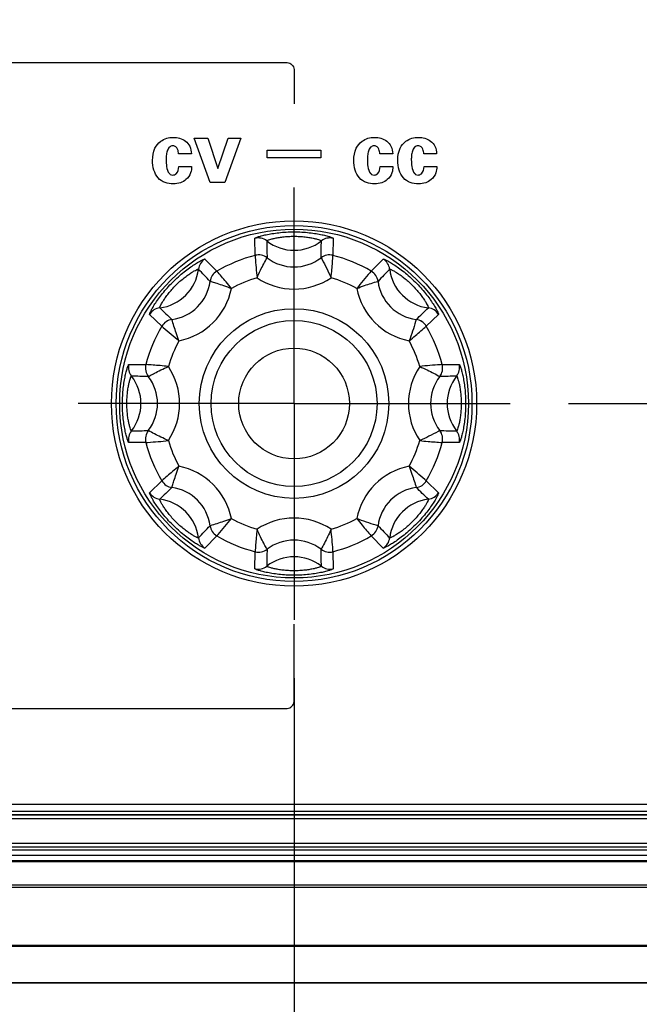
# Model space of a CAD drawing. Header units: inches. Extents: x 0 to 34, y 0 to 22.
# Tile 32 of 136: x 11.175 to 11.836, y 4.519 to 5.569. Entities that reach past the tile are written whole.
import ezdxf

# ---------------------------------------------------------------- set-up
doc = ezdxf.new("R2010")
doc.units = ezdxf.units.IN
doc.header["$LTSCALE"] = 1.87
doc.header["$MEASUREMENT"] = 0
doc.linetypes.add('CENTER', pattern=[0.6, 0.375, -0.075, 0.075, -0.075])
doc.layers.get('0').update_dxf_attribs({"linetype": 'CONTINUOUS'})
doc.layers.add('02___PRT_ALL_AXES', color=7, linetype='CONTINUOUS')
doc.layers.add('DIMENSIONS', color=7, linetype='CONTINUOUS')
doc.styles.get("Standard").update_dxf_attribs({"font": 'txt', "width": 0.8})
doc.dimstyles.new('DIMSTYLE_3', dxfattribs={"dimtxt": 0.125, "dimasz": 0.18, "dimexe": 0.125, "dimexo": 0.0625, "dimgap": 0.03125, "dimtad": 0, "dimtih": 1, "dimtoh": 1, "dimdec": 3, "dimlfac": 1.333333, "dimzin": 4, "dimdsep": 46, "dimtxsty": 'STANDARD', "dimblk": '_FILLED', "dimblk1": '_FILLED', "dimblk2": '_FILLED', "dimcen": 0.09, "dimadec": 0, "dimazin": 0, "dimtp": 0.001, "dimtm": 0.001, "dimtfac": 1, "dimtdec": 3, "dimtofl": 0, "dimtmove": 0, "dimatfit": 3, "dimldrblk": '_FILLED', "dimfxl": 1, "dimtolj": 1, "dimtzin": 4, "dimarcsym": 0})

# ---------------------------------------------------------------- blocks, each defined once
blk = doc.blocks.new('*D12')
at = {"layer": 'DIMENSIONS', "color": 2, "linetype": 'CONTINUOUS'}
for p, q in [((11.5027, 6.0595), (15.1216, 6.0595)), ((15.1216, 6.0595), (15.1722, 5.9453)), ((15.1722, 5.9453), (15.4917, 5.9453))]:
    blk.add_line(p, q, dxfattribs=at)
at = {"layer": 'DIMENSIONS', "color": 2, "linetype": 'CONTINUOUS', "insert": (15.5542, 6.0078), "char_height": 0.125, "width": 1.325, "attachment_point": 1, "line_spacing_factor": 0.9}
blk.add_mtext('2.024{\\Ftxt.shx;\\W1.000000;\\H0.125000; }[51.42]', dxfattribs=at)
blk = doc.blocks.new('_FILLED')
at = {"color": 0, "linetype": 'BYBLOCK'}
blk.add_solid([(0, 0), (-1, 0.1736), (-1, -0.1736)], dxfattribs=at)
blk = doc.blocks.new('*D13')
at = {"layer": 'DIMENSIONS', "color": 2, "linetype": 'CONTINUOUS'}
for p, q in [((15.1216, 6.262), (15.1772, 6.4358)), ((15.1772, 6.4358), (15.4917, 6.4358)), ((11.5027, 6.262), (15.1216, 6.262))]:
    blk.add_line(p, q, dxfattribs=at)
at = {"layer": 'DIMENSIONS', "color": 2, "linetype": 'CONTINUOUS', "insert": (15.5542, 6.4983), "char_height": 0.125, "width": 1.325, "attachment_point": 1, "line_spacing_factor": 0.9}
blk.add_mtext('2.294{\\Ftxt.shx;\\W1.000000;\\H0.125000; }[58.28]', dxfattribs=at)
blk = doc.blocks.new('*D18')
at = {"layer": 'DIMENSIONS', "color": 2, "linetype": 'CONTINUOUS'}
blk.add_line((12.3089, 5.0709), (12.3089, 3.5678), dxfattribs=at)
at = {"layer": 'DIMENSIONS', "color": 2, "linetype": 'CONTINUOUS', "insert": (12.2464, 3.5053), "char_height": 0.125, "width": 1.425, "attachment_point": 3, "rotation": 90, "line_spacing_factor": 0.9}
blk.add_mtext('8.673{\\Ftxt.shx;\\W1.000000;\\H0.125000; }[220.29]', dxfattribs=at)
blk = doc.blocks.new('*D19')
at = {"layer": 'DIMENSIONS', "color": 2, "linetype": 'CONTINUOUS'}
blk.add_line((12.8714, 5.0709), (12.8714, 3.5678), dxfattribs=at)
at = {"layer": 'DIMENSIONS', "color": 2, "linetype": 'CONTINUOUS', "insert": (12.8089, 3.5053), "char_height": 0.125, "width": 1.425, "attachment_point": 3, "rotation": 90, "line_spacing_factor": 0.9}
blk.add_mtext('9.423{\\Ftxt.shx;\\W1.000000;\\H0.125000; }[239.34]', dxfattribs=at)
blk = doc.blocks.new('*D20')
at = {"layer": 'DIMENSIONS', "color": 2, "linetype": 'CONTINUOUS'}
blk.add_line((13.4339, 5.0709), (13.4339, 3.5678), dxfattribs=at)
at = {"layer": 'DIMENSIONS', "color": 2, "linetype": 'CONTINUOUS', "insert": (13.3714, 3.5053), "char_height": 0.125, "width": 1.525, "attachment_point": 3, "rotation": 90, "line_spacing_factor": 0.9}
blk.add_mtext('10.173{\\Ftxt.shx;\\W1.000000;\\H0.125000; }[258.39]', dxfattribs=at)
blk = doc.blocks.new('*D21')
at = {"layer": 'DIMENSIONS', "color": 2, "linetype": 'CONTINUOUS'}
blk.add_line((13.9964, 5.0709), (13.9964, 3.5678), dxfattribs=at)
at = {"layer": 'DIMENSIONS', "color": 2, "linetype": 'CONTINUOUS', "insert": (13.9339, 3.5053), "char_height": 0.125, "width": 1.525, "attachment_point": 3, "rotation": 90, "line_spacing_factor": 0.9}
blk.add_mtext('10.923{\\Ftxt.shx;\\W1.000000;\\H0.125000; }[277.44]', dxfattribs=at)
blk = doc.blocks.new('*D22')
at = {"layer": 'DIMENSIONS', "color": 2, "linetype": 'CONTINUOUS'}
blk.add_line((14.8042, 4.761), (14.8042, 3.5678), dxfattribs=at)
at = {"layer": 'DIMENSIONS', "color": 2, "linetype": 'CONTINUOUS', "insert": (14.7417, 3.5053), "char_height": 0.125, "width": 1.425, "attachment_point": 3, "rotation": 90, "line_spacing_factor": 0.9}
blk.add_mtext('12.000{\\Ftxt.shx;\\W1.000000;\\H0.125000; }[304.8]', dxfattribs=at)
blk = doc.blocks.new('*D35')
at = {"layer": 'DIMENSIONS', "color": 2, "linetype": 'CONTINUOUS'}
blk.add_line((11.7605, 5.1595), (15.4917, 5.1595), dxfattribs=at)
at = {"layer": 'DIMENSIONS', "color": 2, "linetype": 'CONTINUOUS', "insert": (15.5542, 5.222), "char_height": 0.125, "width": 1.525, "attachment_point": 1, "line_spacing_factor": 0.9}
blk.add_mtext('6X .824{\\Ftxt.shx;\\W1.000000;\\H0.125000; }[20.94]', dxfattribs=at)
blk = doc.blocks.new('*D41')
at = {"layer": 'DIMENSIONS', "color": 2, "linetype": 'CONTINUOUS'}
blk.add_line((11.4674, 4.8664), (11.4674, 3.5678), dxfattribs=at)
at = {"layer": 'DIMENSIONS', "color": 2, "linetype": 'CONTINUOUS', "insert": (11.4049, 3.5053), "char_height": 0.125, "width": 1.325, "attachment_point": 3, "rotation": 90, "line_spacing_factor": 0.9}
blk.add_mtext('7.551{\\Ftxt.shx;\\W1.000000;\\H0.125000; }[191.8]', dxfattribs=at)

msp = doc.modelspace()

# ---------------------------------------------------------------- linework, layer by layer
at = {"color": 40, "linetype": 'CONTINUOUS'}
for p, q in [((11.09269, 5.52315), (11.45992, 5.52315)), ((11.46742, 5.51565), (11.46742, 5.47919)), ((11.36066, 5.44248), (11.37548, 5.44248)), ((11.37801, 5.39512), (11.36066, 5.44248)), ((11.37548, 5.44248), (11.38617, 5.41031)), ((11.38617, 5.41031), (11.39704, 5.44248)), ((11.41045, 5.44248), (11.39339, 5.39512)), ((11.39704, 5.44248), (11.41045, 5.44248)), ((11.35786, 5.42569), (11.34426, 5.42569)), ((11.43876, 5.42984), (11.49606, 5.42984)), ((11.43876, 5.42159), (11.43876, 5.42984)), ((11.49606, 5.42159), (11.43876, 5.42159)), ((11.49606, 5.42984), (11.49606, 5.42159)), ((11.57269, 5.42569), (11.55909, 5.42569)), ((11.61957, 5.42569), (11.60597, 5.42569)), ((11.34445, 5.41228), (11.35814, 5.41228)), ((11.55929, 5.41228), (11.57298, 5.41228)), ((11.60616, 5.41228), (11.61985, 5.41228)), ((11.39339, 5.39512), (11.37801, 5.39512)), ((11.46742, 4.84177), (11.46742, 4.92413)), ((11.15238, 4.83427), (11.45992, 4.83427))]:
    msp.add_line(p, q, dxfattribs=at)
at = {"color": 7, "linetype": 'CONTINUOUS'}
for p, q in [((11.42589, 5.31756), (11.42572, 5.33573)), ((11.50913, 5.33573), (11.50895, 5.31756)), ((11.49621, 5.31499), (11.49621, 5.31498)), ((11.37228, 5.3136), (11.38501, 5.30062)), ((11.54984, 5.30062), (11.56257, 5.3136)), ((11.32627, 5.24189), (11.31329, 5.25462)), ((11.62155, 5.25462), (11.60857, 5.24189)), ((11.59775, 5.24908), (11.59774, 5.24907)), ((11.29116, 5.20118), (11.30934, 5.201)), ((11.62551, 5.201), (11.64369, 5.20118)), ((11.62294, 5.13068), (11.62293, 5.13068)), ((11.30934, 5.11794), (11.29116, 5.11777)), ((11.64369, 5.11777), (11.62551, 5.11794)), ((11.31329, 5.06433), (11.32627, 5.07706)), ((11.60857, 5.07706), (11.62155, 5.06433)), ((11.55703, 5.02915), (11.55703, 5.02915)), ((11.38501, 5.01832), (11.37228, 5.00534)), ((11.56257, 5.00534), (11.54984, 5.01832)), ((11.42572, 4.98321), (11.42589, 5.00139)), ((11.50895, 5.00139), (11.50913, 4.98321)), ((6.20542, 4.73197), (14.40292, 4.73197)), ((14.40292, 4.72441), (6.20542, 4.72441)), ((14.40292, 4.72066), (6.20542, 4.72066)), ((14.40292, 4.72035), (6.20542, 4.72035)), ((14.40292, 4.7166), (6.20542, 4.7166)), ((6.20582, 4.69041), (14.40253, 4.69041)), ((6.20582, 4.68667), (14.40253, 4.68667)), ((14.40294, 4.68319), (6.2054, 4.68319)), ((14.40294, 4.67721), (6.2054, 4.67721)), ((6.20917, 4.67197), (14.39917, 4.67197)), ((6.20917, 4.67087), (14.39917, 4.67087)), ((14.39917, 4.6458), (6.20917, 4.6458)), ((14.39917, 4.64308), (6.20917, 4.64308)), ((5.80798, 4.5816), (14.80037, 4.5816)), ((6.10417, 4.58056), (14.50417, 4.58056)), ((14.7593, 4.54125), (5.84904, 4.54125)), ((14.50417, 4.54168), (6.10417, 4.54168))]:
    msp.add_line(p, q, dxfattribs=at)
for radius in [0.18987, 0.10113, 0.08858, 0.05906]:
    msp.add_circle((11.46742, 5.15947), radius, dxfattribs=at)
for centre, radius, start, end in [((11.42911, 5.32136), 0.01477, 51.87864, 103.29425), ((11.50573, 5.32136), 0.01477, 76.70575, 128.12136), ((11.46742, 5.37018), 0.04728, 231.88016, 308.11984), ((15.58192, 5.41639), 4.14453, 181.15314, 181.40189), ((7.35297, 5.41639), 4.14449, 358.59811, 358.84686), ((11.46742, 5.15947), 0.16345, 104.71986, 120.28014), ((11.42963, 5.30326), 0.01478, 52.48951, 104.66074), ((11.42964, 5.30327), 0.01478, 52.50009, 104.69426), ((11.46742, 5.35235), 0.04716, 232.38276, 307.61725), ((11.50522, 5.30325), 0.01479, 75.37042, 127.49851), ((11.50521, 5.30327), 0.01478, 75.30574, 127.49991), ((11.46742, 5.15947), 0.16345, 59.71986, 75.28014), ((11.38004, 5.30103), 0.01477, 121.70575, 173.12136), ((11.5548, 5.30103), 0.01477, 6.87864, 58.29425), ((11.31843, 5.30846), 0.04728, 276.88016, 353.11984), ((8.37627, 2.43166), 4.14465, 43.59811, 43.84685), ((11.39246, 5.28787), 0.01478, 120.30578, 172.49988), ((11.39247, 5.28787), 0.01478, 120.33926, 172.51057), ((11.46742, 5.15947), 0.13985, 106.40475, 118.59417), ((11.46742, 5.35239), 0.0708, 236.0883, 303.91481), ((11.46742, 5.15947), 0.13985, 61.40456, 73.59255), ((11.54237, 5.28787), 0.01478, 7.48953, 59.66074), ((11.54238, 5.28787), 0.01478, 7.50009, 59.69426), ((14.55848, 2.43175), 4.14453, 136.15314, 136.40189), ((11.61642, 5.30846), 0.04728, 186.88016, 263.11984), ((11.33104, 5.29586), 0.04716, 277.38277, 352.61724), ((11.60381, 5.29586), 0.04716, 187.38276, 262.61725), ((11.33101, 5.29588), 0.0708, 281.09756, 348.91089), ((11.60384, 5.29588), 0.0708, 191.08901, 258.91173), ((11.32586, 5.24685), 0.01477, 96.87864, 148.29425), ((14.19531, 8.2507), 4.14476, 226.15315, 226.40189), ((8.7397, 8.25053), 4.14453, 313.59811, 313.84686), ((11.60898, 5.24685), 0.01477, 31.70575, 83.12136), ((11.46742, 5.15947), 0.16345, 149.71986, 165.28014), ((11.33903, 5.23443), 0.01478, 97.50009, 149.69425), ((11.33903, 5.23442), 0.01478, 97.48953, 149.66074), ((11.59581, 5.23441), 0.01479, 30.3704, 82.49851), ((11.59582, 5.23443), 0.01478, 30.30574, 82.49991), ((11.46742, 5.15947), 0.16345, 14.71986, 30.28014), ((11.46742, 5.15947), 0.13985, 151.40126, 163.59339), ((11.46742, 5.15947), 0.13985, 16.40025, 28.59368), ((11.30554, 5.19778), 0.01477, 166.70575, 218.12136), ((11.32363, 5.19726), 0.01478, 165.30578, 217.49988), ((11.32364, 5.19726), 0.01478, 165.33926, 217.51057), ((11.61121, 5.19726), 0.01478, 322.48951, 14.66074), ((11.61122, 5.19726), 0.01478, 322.50009, 14.69426), ((11.62931, 5.19778), 0.01477, 321.87864, 13.29425), ((11.21051, 1.04501), 4.14449, 88.59811, 88.84686), ((11.25672, 5.15947), 0.04728, 321.88017, 38.11983), ((11.27451, 5.15947), 0.0708, 326.0999, 33.91318), ((11.66034, 5.15947), 0.0708, 146.09988, 213.91319), ((11.72434, 1.04497), 4.14453, 91.15314, 91.40189), ((11.67813, 5.15947), 0.04728, 141.88016, 218.11984), ((11.27455, 5.15947), 0.04716, 322.38277, 37.61724), ((11.6603, 5.15947), 0.04716, 142.38276, 217.61725), ((11.30554, 5.12116), 0.01477, 141.87864, 193.29425), ((11.21051, 9.27397), 4.14453, 271.15314, 271.40189), ((11.32363, 5.12169), 0.01478, 142.50009, 194.69426), ((11.32364, 5.12168), 0.01478, 142.48951, 194.66074), ((11.6112, 5.12168), 0.01479, 345.37041, 37.49851), ((11.61122, 5.12169), 0.01478, 345.30574, 37.49991), ((11.72434, 9.27393), 4.14449, 268.59811, 268.84686), ((11.62931, 5.12116), 0.01477, 346.70575, 38.12136), ((11.46742, 5.15947), 0.16345, 194.71986, 210.28014), ((11.46742, 5.15947), 0.13985, 196.40025, 208.59366), ((11.46742, 5.15947), 0.13985, 331.40126, 343.59342), ((11.46742, 5.15947), 0.16345, 329.71986, 345.28014), ((11.33101, 5.02306), 0.0708, 11.08903, 78.91173), ((11.60383, 5.02306), 0.0708, 101.09754, 168.9109), ((11.33903, 5.08452), 0.01478, 210.33926, 262.51057), ((11.33903, 5.08451), 0.01478, 210.30578, 262.49988), ((11.59582, 5.08452), 0.01478, 277.48953, 329.66074), ((11.59582, 5.08451), 0.01478, 277.50009, 329.69425), ((11.32586, 5.07209), 0.01477, 211.70575, 263.12136), ((14.19515, 2.06841), 4.14453, 133.59811, 133.84686), ((11.33104, 5.02309), 0.04716, 7.38277, 82.61724), ((11.60381, 5.02309), 0.04716, 97.38276, 172.61725), ((8.73954, 2.06825), 4.14476, 46.15315, 46.40189), ((11.60898, 5.07209), 0.01477, 276.87864, 328.29425), ((11.31843, 5.01048), 0.04728, 6.88017, 83.11983), ((11.61642, 5.01048), 0.04728, 96.88016, 173.11984), ((11.46742, 5.15947), 0.13985, 241.40456, 253.59252), ((11.46742, 4.96656), 0.0708, 56.08832, 123.91479), ((11.46742, 5.15947), 0.13985, 286.40475, 298.59419), ((8.37637, 7.8872), 4.14453, 316.15314, 316.40189), ((11.39246, 5.03108), 0.01478, 187.50009, 239.69426), ((11.39247, 5.03108), 0.01478, 187.48953, 239.66074), ((11.54236, 5.03108), 0.01479, 300.3704, 352.49851), ((11.54238, 5.03108), 0.01478, 300.30574, 352.49991), ((14.55857, 7.88728), 4.14465, 223.59811, 223.84685), ((11.38004, 5.01791), 0.01477, 186.87864, 238.29425), ((11.46742, 5.15947), 0.16345, 239.71986, 255.28014), ((11.46742, 4.96659), 0.04716, 52.38277, 127.61724), ((11.46742, 5.15947), 0.16345, 284.71986, 300.28014), ((11.5548, 5.01791), 0.01477, 301.70575, 353.12136), ((11.42963, 5.01569), 0.01478, 255.33926, 307.51057), ((11.42964, 5.01568), 0.01478, 255.30578, 307.49988), ((15.58188, 4.90256), 4.14449, 178.59811, 178.84686), ((11.50521, 5.01569), 0.01478, 232.48951, 284.66074), ((7.35292, 4.90256), 4.14453, 1.15314, 1.40189), ((11.50521, 5.01568), 0.01478, 232.50009, 284.69426), ((11.46742, 4.94876), 0.04728, 51.88017, 128.11983), ((11.42911, 4.99759), 0.01477, 256.70575, 308.12136), ((11.50573, 4.99759), 0.01477, 231.87864, 283.29425)]:
    msp.add_arc(centre, radius, start, end, dxfattribs=at)
at = {"color": 40, "linetype": 'CONTINUOUS'}
msp.add_open_spline([(11.45992, 5.52315), (11.46183, 5.52315), (11.46581, 5.52154), (11.46742, 5.51756), (11.46742, 5.51565)], degree=3, dxfattribs=at)
for points, knots in [([(11.31641, 5.41885), (11.31641, 5.42324), (11.31752, 5.43113), (11.32557, 5.44108), (11.33385, 5.44341), (11.33854, 5.44341)], [0, 0, 0, 0, 0.3575068, 0.6187557, 1, 1, 1, 1]), ([(11.33854, 5.44341), (11.34306, 5.44341), (11.35037, 5.44148), (11.35684, 5.43381), (11.35784, 5.42849), (11.35786, 5.42569)], [0, 0, 0, 0, 0.4659244, 0.7115366, 1, 1, 1, 1]), ([(11.53124, 5.41885), (11.53124, 5.42324), (11.53235, 5.43113), (11.5404, 5.44108), (11.54869, 5.44341), (11.55338, 5.44341)], [0, 0, 0, 0, 0.3575094, 0.6187639, 1, 1, 1, 1]), ([(11.55338, 5.44341), (11.55789, 5.44341), (11.56521, 5.44148), (11.57167, 5.43381), (11.57267, 5.42849), (11.57269, 5.42569)], [0, 0, 0, 0, 0.4659342, 0.7115395, 1, 1, 1, 1]), ([(11.57812, 5.41885), (11.57812, 5.42324), (11.57922, 5.43113), (11.58728, 5.44108), (11.59556, 5.44341), (11.60025, 5.44341)], [0, 0, 0, 0, 0.3575094, 0.6187639, 1, 1, 1, 1]), ([(11.60025, 5.44341), (11.60477, 5.44341), (11.61208, 5.44148), (11.61855, 5.43381), (11.61955, 5.42849), (11.61957, 5.42569)], [0, 0, 0, 0, 0.4659342, 0.7115395, 1, 1, 1, 1]), ([(11.33817, 5.43441), (11.33675, 5.43441), (11.33373, 5.43307), (11.33181, 5.42866), (11.33098, 5.42403), (11.33085, 5.42083), (11.33085, 5.41931)], [0, 0, 0, 0, 0.2306925, 0.4784116, 0.7528962, 1, 1, 1, 1]), ([(11.34426, 5.42569), (11.34407, 5.42739), (11.34365, 5.43014), (11.34157, 5.43362), (11.33929, 5.43441), (11.33817, 5.43441)], [0, 0, 0, 0, 0.4386595, 0.7102211, 1, 1, 1, 1]), ([(11.553, 5.43441), (11.55159, 5.43441), (11.54856, 5.43307), (11.54664, 5.42866), (11.54582, 5.42403), (11.54568, 5.42083), (11.54568, 5.41931)], [0, 0, 0, 0, 0.2306957, 0.4784188, 0.7529012, 1, 1, 1, 1]), ([(11.55909, 5.42569), (11.55891, 5.42739), (11.55849, 5.43014), (11.55641, 5.43362), (11.55413, 5.43441), (11.553, 5.43441)], [0, 0, 0, 0, 0.4386861, 0.7102506, 1, 1, 1, 1]), ([(11.59987, 5.43441), (11.59846, 5.43441), (11.59544, 5.43307), (11.59351, 5.42866), (11.59269, 5.42403), (11.59256, 5.42083), (11.59256, 5.41931)], [0, 0, 0, 0, 0.2306957, 0.4784188, 0.7529012, 1, 1, 1, 1]), ([(11.60597, 5.42569), (11.60578, 5.42739), (11.60536, 5.43014), (11.60328, 5.43362), (11.601, 5.43441), (11.59987, 5.43441)], [0, 0, 0, 0, 0.4386861, 0.7102506, 1, 1, 1, 1]), ([(11.32241, 5.40018), (11.32035, 5.40257), (11.31713, 5.40863), (11.31641, 5.41535), (11.31641, 5.41885)], [0, 0, 0, 0, 0.473696, 1, 1, 1, 1]), ([(11.33085, 5.41931), (11.33085, 5.41699), (11.33124, 5.41206), (11.33249, 5.40677), (11.33432, 5.40478)], [0, 0, 0, 0, 0.4616773, 1, 1, 1, 1]), ([(11.33807, 5.40319), (11.33934, 5.40319), (11.34345, 5.40491), (11.34427, 5.40955), (11.34445, 5.41228)], [0, 0, 0, 0, 0.3160344, 1, 1, 1, 1]), ([(11.35814, 5.41228), (11.35803, 5.41004), (11.35747, 5.40479), (11.35431, 5.40022), (11.35205, 5.39831)], [0, 0, 0, 0, 0.4307395, 1, 1, 1, 1]), ([(11.53724, 5.40018), (11.53519, 5.40257), (11.53197, 5.40863), (11.53124, 5.41535), (11.53124, 5.41885)], [0, 0, 0, 0, 0.4737009, 1, 1, 1, 1]), ([(11.54568, 5.41931), (11.54568, 5.41699), (11.54607, 5.41206), (11.54732, 5.40677), (11.54915, 5.40478)], [0, 0, 0, 0, 0.4616827, 1, 1, 1, 1]), ([(11.55291, 5.40319), (11.55417, 5.40319), (11.55829, 5.40491), (11.5591, 5.40955), (11.55929, 5.41228)], [0, 0, 0, 0, 0.3159858, 1, 1, 1, 1]), ([(11.57298, 5.41228), (11.57286, 5.41004), (11.5723, 5.40479), (11.56915, 5.40022), (11.56688, 5.39831)], [0, 0, 0, 0, 0.4307445, 1, 1, 1, 1]), ([(11.58412, 5.40018), (11.58206, 5.40257), (11.57884, 5.40863), (11.57812, 5.41535), (11.57812, 5.41885)], [0, 0, 0, 0, 0.4737009, 1, 1, 1, 1]), ([(11.59256, 5.41931), (11.59256, 5.41699), (11.59295, 5.41206), (11.5942, 5.40677), (11.59603, 5.40478)], [0, 0, 0, 0, 0.4616827, 1, 1, 1, 1]), ([(11.59978, 5.40319), (11.60105, 5.40319), (11.60516, 5.40491), (11.60598, 5.40955), (11.60616, 5.41228)], [0, 0, 0, 0, 0.3159858, 1, 1, 1, 1]), ([(11.61985, 5.41228), (11.61973, 5.41004), (11.61917, 5.40479), (11.61602, 5.40022), (11.61376, 5.39831)], [0, 0, 0, 0, 0.4307445, 1, 1, 1, 1]), ([(11.33854, 5.3939), (11.33557, 5.3939), (11.32953, 5.39448), (11.32436, 5.39797), (11.32241, 5.40018)], [0, 0, 0, 0, 0.5014058, 1, 1, 1, 1]), ([(11.33432, 5.40478), (11.33462, 5.40446), (11.33567, 5.40353), (11.33712, 5.40319), (11.33807, 5.40319)], [0, 0, 0, 0, 0.3135073, 1, 1, 1, 1]), ([(11.55338, 5.3939), (11.55041, 5.3939), (11.54437, 5.39448), (11.5392, 5.39797), (11.53724, 5.40018)], [0, 0, 0, 0, 0.5014035, 1, 1, 1, 1]), ([(11.54915, 5.40478), (11.54945, 5.40446), (11.5505, 5.40353), (11.55196, 5.40319), (11.55291, 5.40319)], [0, 0, 0, 0, 0.3134349, 1, 1, 1, 1]), ([(11.60025, 5.3939), (11.59728, 5.3939), (11.59124, 5.39448), (11.58607, 5.39797), (11.58412, 5.40018)], [0, 0, 0, 0, 0.5014035, 1, 1, 1, 1]), ([(11.59603, 5.40478), (11.59633, 5.40446), (11.59738, 5.40353), (11.59883, 5.40319), (11.59978, 5.40319)], [0, 0, 0, 0, 0.3134349, 1, 1, 1, 1]), ([(11.35205, 5.39831), (11.35036, 5.39686), (11.34604, 5.39441), (11.34114, 5.3939), (11.33854, 5.3939)], [0, 0, 0, 0, 0.4616517, 1, 1, 1, 1]), ([(11.56688, 5.39831), (11.5652, 5.39686), (11.56087, 5.39441), (11.55597, 5.3939), (11.55338, 5.3939)], [0, 0, 0, 0, 0.4616521, 1, 1, 1, 1]), ([(11.61376, 5.39831), (11.61207, 5.39686), (11.60774, 5.39441), (11.60285, 5.3939), (11.60025, 5.3939)], [0, 0, 0, 0, 0.4616521, 1, 1, 1, 1]), ([(11.45992, 4.83427), (11.46183, 4.83427), (11.46581, 4.83588), (11.46742, 4.83986), (11.46742, 4.84177)], [0, 0, 0, 0, 0.5000049, 1, 1, 1, 1])]:
    msp.add_open_spline(points, degree=3, knots=knots, dxfattribs=at)
at = {"color": 7, "linetype": 'CONTINUOUS'}
for points, knots in [([(11.42572, 5.33573), (11.42572, 5.33584), (11.42602, 5.33608), (11.42657, 5.33637), (11.42755, 5.33678), (11.42887, 5.33725), (11.43056, 5.33779), (11.43349, 5.33862), (11.43796, 5.33968), (11.44417, 5.34085), (11.45135, 5.34182), (11.45921, 5.34246), (11.46465, 5.34261), (11.46742, 5.34261)], [0, 0, 0, 0, 0.0072901, 0.0228491, 0.0472403, 0.0803948, 0.1220953, 0.1720341, 0.2949312, 0.4450183, 0.6170064, 0.8044574, 1, 1, 1, 1]), ([(11.43823, 5.33298), (11.43823, 5.33305), (11.43842, 5.33322), (11.43878, 5.33343), (11.43942, 5.33371), (11.44072, 5.3342), (11.44298, 5.33489), (11.44639, 5.33574), (11.4507, 5.33659), (11.45578, 5.33731), (11.46144, 5.3378), (11.46539, 5.33791), (11.46742, 5.33791)], [0, 0, 0, 0, 0.0071108, 0.0216948, 0.0444618, 0.0755061, 0.1622275, 0.2808185, 0.429035, 0.6029064, 0.7961369, 1, 1, 1, 1]), ([(11.46742, 5.34261), (11.4702, 5.34261), (11.47564, 5.34246), (11.4835, 5.34182), (11.49067, 5.34085), (11.49689, 5.33968), (11.50135, 5.33862), (11.50428, 5.33779), (11.50597, 5.33725), (11.50729, 5.33678), (11.50827, 5.33637), (11.50882, 5.33608), (11.50913, 5.33584), (11.50913, 5.33573)], [0, 0, 0, 0, 0.1955303, 0.3830076, 0.5550229, 0.7051237, 0.8280178, 0.8779376, 0.9196256, 0.9527684, 0.9771535, 0.9927105, 1, 1, 1, 1]), ([(11.46742, 5.33791), (11.46945, 5.33791), (11.4734, 5.3378), (11.47907, 5.33731), (11.48415, 5.33659), (11.48846, 5.33574), (11.49187, 5.33489), (11.49413, 5.3342), (11.49543, 5.33371), (11.49606, 5.33343), (11.49643, 5.33322), (11.49661, 5.33305), (11.49661, 5.33298)], [0, 0, 0, 0, 0.2038465, 0.3971076, 0.5710056, 0.7192336, 0.8378185, 0.9245099, 0.9555449, 0.9783073, 0.9928897, 1, 1, 1, 1]), ([(11.42589, 5.31756), (11.42593, 5.31683), (11.4264, 5.30884), (11.42714, 5.30087), (11.42792, 5.29363)], [0, 0, 0, 0, 0.0904521, 1, 1, 1, 1]), ([(11.42792, 5.29363), (11.42911, 5.29633), (11.43248, 5.30355), (11.43615, 5.31063), (11.43863, 5.31498)], [0, 0, 0, 0, 0.3706283, 1, 1, 1, 1]), ([(11.43863, 5.31498), (11.43863, 5.31498), (11.43863, 5.31499), (11.43863, 5.31499), (11.43863, 5.31499)], [0, 0, 0, 0, 0.526258, 1, 1, 1, 1]), ([(11.49621, 5.31498), (11.49657, 5.31436), (11.50046, 5.30741), (11.50401, 5.30027), (11.50692, 5.29363)], [0, 0, 0, 0, 0.089773, 1, 1, 1, 1]), ([(11.50692, 5.29363), (11.50724, 5.29657), (11.50808, 5.30453), (11.50865, 5.31252), (11.50895, 5.31756)], [0, 0, 0, 0, 0.3696016, 1, 1, 1, 1]), ([(11.31329, 5.25462), (11.31322, 5.25469), (11.31327, 5.25507), (11.31345, 5.25567), (11.31385, 5.25666), (11.31445, 5.25792), (11.31527, 5.2595), (11.31675, 5.26216), (11.31916, 5.26607), (11.32273, 5.27128), (11.32712, 5.27704), (11.33222, 5.28305), (11.33787, 5.28902), (11.34384, 5.29467), (11.34985, 5.29978), (11.35561, 5.30416), (11.36083, 5.30774), (11.36474, 5.31014), (11.3674, 5.31162), (11.36897, 5.31244), (11.37024, 5.31304), (11.37122, 5.31344), (11.37182, 5.31362), (11.3722, 5.31367), (11.37228, 5.3136)], [0, 0, 0, 0, 0.0036451, 0.0114293, 0.0236274, 0.0402062, 0.0610554, 0.0860185, 0.1474514, 0.2224784, 0.308473, 0.4022218, 0.4999939, 0.5977661, 0.6915134, 0.7775106, 0.8525462, 0.9139872, 0.9389536, 0.959805, 0.9763846, 0.9885782, 0.9963591, 1, 1, 1, 1]), ([(11.56257, 5.3136), (11.56264, 5.31367), (11.56303, 5.31362), (11.56362, 5.31344), (11.56461, 5.31304), (11.56587, 5.31244), (11.56745, 5.31162), (11.57011, 5.31014), (11.57402, 5.30774), (11.57923, 5.30416), (11.58499, 5.29978), (11.591, 5.29467), (11.59697, 5.28902), (11.60262, 5.28305), (11.60773, 5.27704), (11.61212, 5.27128), (11.61569, 5.26607), (11.61809, 5.26216), (11.61957, 5.2595), (11.62039, 5.25792), (11.62099, 5.25666), (11.62139, 5.25567), (11.62157, 5.25507), (11.62162, 5.25469), (11.62155, 5.25462)], [0, 0, 0, 0, 0.0036451, 0.0114293, 0.0236274, 0.0402062, 0.0610554, 0.0860184, 0.1474512, 0.222478, 0.3084725, 0.4022212, 0.4999932, 0.5977654, 0.6915126, 0.7775099, 0.8525457, 0.9139871, 0.9389536, 0.9598052, 0.9763848, 0.9885784, 0.9963592, 1, 1, 1, 1]), ([(11.32409, 5.26152), (11.32404, 5.26157), (11.32406, 5.26182), (11.32417, 5.26223), (11.32441, 5.26288), (11.32499, 5.26414), (11.32609, 5.26623), (11.32791, 5.26924), (11.33035, 5.27288), (11.33344, 5.27699), (11.3371, 5.28134), (11.3412, 5.28569), (11.34555, 5.2898), (11.34991, 5.29346), (11.35401, 5.29654), (11.35765, 5.29899), (11.36067, 5.3008), (11.36275, 5.30191), (11.36402, 5.30248), (11.36467, 5.30273), (11.36507, 5.30284), (11.36533, 5.30285), (11.36537, 5.3028)], [0, 0, 0, 0, 0.0035569, 0.0108542, 0.0222433, 0.0377709, 0.0811349, 0.140424, 0.2145183, 0.3014478, 0.3980787, 0.4999927, 0.601907, 0.6985362, 0.7854698, 0.8595734, 0.9188701, 0.9622388, 0.9777667, 0.9891522, 0.996446, 1, 1, 1, 1]), ([(11.40049, 5.28227), (11.39863, 5.28457), (11.3936, 5.2908), (11.38836, 5.29685), (11.38501, 5.30062)], [0, 0, 0, 0, 0.3696332, 1, 1, 1, 1]), ([(11.54984, 5.30062), (11.54936, 5.30008), (11.54404, 5.2941), (11.53892, 5.28794), (11.53436, 5.28227)], [0, 0, 0, 0, 0.0904521, 1, 1, 1, 1]), ([(11.56947, 5.3028), (11.56952, 5.30285), (11.56977, 5.30284), (11.57018, 5.30273), (11.57083, 5.30248), (11.57209, 5.30191), (11.57418, 5.3008), (11.57719, 5.29899), (11.58084, 5.29654), (11.58494, 5.29346), (11.58929, 5.2898), (11.59364, 5.28569), (11.59775, 5.28134), (11.60141, 5.27699), (11.60449, 5.27289), (11.60694, 5.26924), (11.60875, 5.26623), (11.60986, 5.26414), (11.61043, 5.26287), (11.61068, 5.26223), (11.61079, 5.26182), (11.6108, 5.26157), (11.61075, 5.26152)], [0, 0, 0, 0, 0.003557, 0.0108542, 0.0222433, 0.0377709, 0.0811349, 0.1404238, 0.214518, 0.3014472, 0.398078, 0.4999919, 0.6019062, 0.6985354, 0.7854691, 0.859573, 0.91887, 0.962239, 0.9777669, 0.9891523, 0.9964461, 1, 1, 1, 1]), ([(11.37781, 5.2898), (11.37781, 5.2898), (11.37782, 5.28979), (11.37782, 5.28979), (11.37782, 5.28979)], [0, 0, 0, 0, 0.4811148, 1, 1, 1, 1]), ([(11.37782, 5.28979), (11.37851, 5.28959), (11.38089, 5.28895), (11.38569, 5.28749), (11.39258, 5.28522), (11.39774, 5.28334), (11.40049, 5.28227)], [0, 0, 0, 0, 0.0897609, 0.3106313, 0.6294053, 1, 1, 1, 1]), ([(11.53436, 5.28227), (11.53711, 5.28334), (11.54459, 5.28606), (11.55219, 5.28847), (11.55703, 5.28979)], [0, 0, 0, 0, 0.3706283, 1, 1, 1, 1]), ([(11.55702, 5.28979), (11.55703, 5.28979), (11.55703, 5.28979), (11.55703, 5.2898), (11.55703, 5.2898)], [0, 0, 0, 0, 0.5262605, 1, 1, 1, 1]), ([(11.32627, 5.24189), (11.32681, 5.24141), (11.33279, 5.23609), (11.33896, 5.23097), (11.34463, 5.22641)], [0, 0, 0, 0, 0.0904521, 1, 1, 1, 1]), ([(11.3371, 5.24907), (11.3371, 5.24908), (11.3371, 5.24908), (11.3371, 5.24908), (11.3371, 5.24908)], [0, 0, 0, 0, 0.5262605, 1, 1, 1, 1]), ([(11.34463, 5.22641), (11.34355, 5.22916), (11.34083, 5.23664), (11.33843, 5.24424), (11.3371, 5.24907)], [0, 0, 0, 0, 0.3706283, 1, 1, 1, 1]), ([(11.59774, 5.24907), (11.59756, 5.24839), (11.59539, 5.24072), (11.59285, 5.23316), (11.59022, 5.22641)], [0, 0, 0, 0, 0.0897721, 1, 1, 1, 1]), ([(11.59022, 5.22641), (11.59252, 5.22826), (11.59875, 5.23329), (11.6048, 5.23854), (11.60857, 5.24189)], [0, 0, 0, 0, 0.3696016, 1, 1, 1, 1]), ([(11.29116, 5.11777), (11.29106, 5.11776), (11.29082, 5.11807), (11.29052, 5.11862), (11.29011, 5.1196), (11.28964, 5.12092), (11.2891, 5.12262), (11.28827, 5.12555), (11.28721, 5.13002), (11.28605, 5.13623), (11.28508, 5.14341), (11.28443, 5.15128), (11.28421, 5.1595), (11.28444, 5.16772), (11.28508, 5.17558), (11.28605, 5.18275), (11.28721, 5.18896), (11.28828, 5.19342), (11.28911, 5.19634), (11.28964, 5.19803), (11.29011, 5.19935), (11.29052, 5.20032), (11.29082, 5.20087), (11.29106, 5.20118), (11.29116, 5.20118)], [0, 0, 0, 0, 0.0036469, 0.0114315, 0.023635, 0.040222, 0.061086, 0.0860696, 0.1475555, 0.2226428, 0.3086926, 0.4024841, 0.5002928, 0.5980921, 0.6918592, 0.7778563, 0.8528373, 0.9141842, 0.9390993, 0.9599026, 0.9764395, 0.9886032, 0.9963654, 1, 1, 1, 1]), ([(11.33326, 5.19897), (11.33032, 5.19929), (11.32236, 5.20013), (11.31437, 5.2007), (11.30934, 5.201)], [0, 0, 0, 0, 0.3696332, 1, 1, 1, 1]), ([(11.62551, 5.201), (11.62478, 5.20096), (11.61679, 5.20049), (11.60882, 5.19975), (11.60158, 5.19897)], [0, 0, 0, 0, 0.0904521, 1, 1, 1, 1]), ([(11.64369, 5.20118), (11.64379, 5.20118), (11.64403, 5.20087), (11.64432, 5.20032), (11.64473, 5.19934), (11.6452, 5.19802), (11.64574, 5.19633), (11.64657, 5.19339), (11.64764, 5.18893), (11.6488, 5.18271), (11.64977, 5.17553), (11.65041, 5.16767), (11.65064, 5.15945), (11.65041, 5.15123), (11.64976, 5.14337), (11.64879, 5.13619), (11.64763, 5.12998), (11.64657, 5.12553), (11.64574, 5.1226), (11.6452, 5.12091), (11.64473, 5.1196), (11.64432, 5.11862), (11.64403, 5.11807), (11.64379, 5.11776), (11.64369, 5.11777)], [0, 0, 0, 0, 0.0036469, 0.0114315, 0.023635, 0.040222, 0.061086, 0.0860696, 0.1475555, 0.2226428, 0.3086926, 0.4024841, 0.5002928, 0.5980921, 0.6918592, 0.7778563, 0.8528373, 0.9141842, 0.9390993, 0.9599026, 0.9764395, 0.9886032, 0.9963654, 1, 1, 1, 1]), ([(11.29391, 5.13028), (11.29384, 5.13028), (11.29367, 5.13047), (11.29347, 5.13083), (11.29318, 5.13147), (11.29269, 5.13277), (11.292, 5.13503), (11.29115, 5.13844), (11.2903, 5.14275), (11.28958, 5.14784), (11.28909, 5.1535), (11.28892, 5.15949), (11.2891, 5.16547), (11.28959, 5.17114), (11.29031, 5.17622), (11.29115, 5.18052), (11.292, 5.18393), (11.2927, 5.18618), (11.29318, 5.18748), (11.29347, 5.18811), (11.29367, 5.18847), (11.29384, 5.18866), (11.29391, 5.18866)], [0, 0, 0, 0, 0.0035571, 0.0108535, 0.0222439, 0.0377748, 0.0811605, 0.1404904, 0.2146398, 0.3016288, 0.3983133, 0.5002791, 0.6022334, 0.6988895, 0.7858179, 0.8598549, 0.9190522, 0.9623255, 0.9778152, 0.9891739, 0.9964516, 1, 1, 1, 1]), ([(11.31191, 5.18826), (11.31254, 5.18861), (11.31469, 5.18984), (11.31911, 5.1922), (11.32558, 5.19547), (11.33056, 5.19779), (11.33326, 5.19897)], [0, 0, 0, 0, 0.0897609, 0.3106313, 0.6294053, 1, 1, 1, 1]), ([(11.60158, 5.19897), (11.60429, 5.19779), (11.6115, 5.19442), (11.61858, 5.19074), (11.62293, 5.18826)], [0, 0, 0, 0, 0.3706283, 1, 1, 1, 1]), ([(11.64093, 5.18866), (11.641, 5.18866), (11.64117, 5.18847), (11.64138, 5.18811), (11.64166, 5.18748), (11.64215, 5.18617), (11.64284, 5.18392), (11.6437, 5.1805), (11.64454, 5.17619), (11.64526, 5.17111), (11.64575, 5.16544), (11.64592, 5.15946), (11.64575, 5.15347), (11.64526, 5.14781), (11.64454, 5.14273), (11.64369, 5.13842), (11.64284, 5.13502), (11.64215, 5.13276), (11.64166, 5.13146), (11.64138, 5.13083), (11.64117, 5.13047), (11.641, 5.13028), (11.64093, 5.13028)], [0, 0, 0, 0, 0.0035571, 0.0108535, 0.0222439, 0.0377748, 0.0811605, 0.1404904, 0.2146398, 0.3016288, 0.3983133, 0.5002791, 0.6022334, 0.6988895, 0.7858179, 0.8598549, 0.9190522, 0.9623255, 0.9778152, 0.9891739, 0.9964516, 1, 1, 1, 1]), ([(11.3119, 5.18826), (11.31191, 5.18826), (11.31191, 5.18826), (11.31191, 5.18826), (11.31191, 5.18826)], [0, 0, 0, 0, 0.4811442, 1, 1, 1, 1]), ([(11.62293, 5.18826), (11.62293, 5.18826), (11.62294, 5.18826), (11.62294, 5.18826), (11.62294, 5.18826)], [0, 0, 0, 0, 0.526261, 1, 1, 1, 1]), ([(11.31191, 5.13068), (11.31191, 5.13068), (11.31191, 5.13068), (11.31191, 5.13068), (11.3119, 5.13068)], [0, 0, 0, 0, 0.526261, 1, 1, 1, 1]), ([(11.33326, 5.11997), (11.33056, 5.12116), (11.32334, 5.12453), (11.31627, 5.1282), (11.31191, 5.13068)], [0, 0, 0, 0, 0.3706283, 1, 1, 1, 1]), ([(11.62293, 5.13068), (11.62231, 5.13033), (11.61536, 5.12644), (11.60822, 5.12288), (11.60158, 5.11997)], [0, 0, 0, 0, 0.0897725, 1, 1, 1, 1]), ([(11.30934, 5.11794), (11.31006, 5.11798), (11.31805, 5.11845), (11.32603, 5.11919), (11.33326, 5.11997)], [0, 0, 0, 0, 0.0904521, 1, 1, 1, 1]), ([(11.60158, 5.11997), (11.60452, 5.11965), (11.61248, 5.11881), (11.62047, 5.11824), (11.62551, 5.11794)], [0, 0, 0, 0, 0.3696016, 1, 1, 1, 1]), ([(11.34463, 5.09254), (11.34232, 5.09068), (11.3361, 5.08565), (11.33005, 5.08041), (11.32627, 5.07706)], [0, 0, 0, 0, 0.3696332, 1, 1, 1, 1]), ([(11.3371, 5.06987), (11.3373, 5.07055), (11.33795, 5.07294), (11.33941, 5.07774), (11.34168, 5.08463), (11.34355, 5.08979), (11.34463, 5.09254)], [0, 0, 0, 0, 0.0897609, 0.3106313, 0.6294053, 1, 1, 1, 1]), ([(11.59022, 5.09254), (11.59129, 5.08979), (11.59401, 5.0823), (11.59642, 5.0747), (11.59774, 5.06987)], [0, 0, 0, 0, 0.3706283, 1, 1, 1, 1]), ([(11.60857, 5.07706), (11.60803, 5.07754), (11.60205, 5.08286), (11.59589, 5.08797), (11.59022, 5.09254)], [0, 0, 0, 0, 0.0904521, 1, 1, 1, 1]), ([(11.37228, 5.00534), (11.3722, 5.00527), (11.37182, 5.00532), (11.37122, 5.0055), (11.37024, 5.0059), (11.36897, 5.0065), (11.36739, 5.00732), (11.36474, 5.0088), (11.36083, 5.01121), (11.35561, 5.01478), (11.34985, 5.01917), (11.34384, 5.02427), (11.33787, 5.02992), (11.33222, 5.03589), (11.32712, 5.0419), (11.32273, 5.04766), (11.31916, 5.05288), (11.31675, 5.05679), (11.31527, 5.05944), (11.31445, 5.06102), (11.31385, 5.06229), (11.31345, 5.06327), (11.31327, 5.06387), (11.31322, 5.06425), (11.31329, 5.06433)], [0, 0, 0, 0, 0.0036451, 0.0114293, 0.0236274, 0.0402062, 0.0610554, 0.0860184, 0.1474512, 0.222478, 0.3084725, 0.4022212, 0.4999932, 0.5977654, 0.6915126, 0.7775099, 0.8525457, 0.9139871, 0.9389536, 0.9598052, 0.9763848, 0.9885784, 0.9963592, 1, 1, 1, 1]), ([(11.3371, 5.06986), (11.3371, 5.06986), (11.3371, 5.06987), (11.3371, 5.06987), (11.3371, 5.06987)], [0, 0, 0, 0, 0.4811148, 1, 1, 1, 1]), ([(11.62155, 5.06433), (11.62162, 5.06425), (11.62157, 5.06387), (11.62139, 5.06327), (11.62099, 5.06229), (11.62039, 5.06102), (11.61957, 5.05944), (11.61809, 5.05679), (11.61569, 5.05288), (11.61212, 5.04766), (11.60773, 5.0419), (11.60263, 5.03589), (11.59697, 5.02992), (11.591, 5.02427), (11.58499, 5.01917), (11.57923, 5.01478), (11.57402, 5.01121), (11.57011, 5.0088), (11.56745, 5.00732), (11.56587, 5.0065), (11.56461, 5.0059), (11.56362, 5.0055), (11.56302, 5.00532), (11.56264, 5.00527), (11.56257, 5.00534)], [0, 0, 0, 0, 0.0036451, 0.0114293, 0.0236274, 0.0402062, 0.0610554, 0.0860185, 0.1474514, 0.2224784, 0.308473, 0.4022218, 0.4999939, 0.5977661, 0.6915134, 0.7775106, 0.8525462, 0.9139872, 0.9389536, 0.959805, 0.9763846, 0.9885782, 0.9963591, 1, 1, 1, 1]), ([(11.59774, 5.06987), (11.59774, 5.06987), (11.59775, 5.06987), (11.59775, 5.06986), (11.59775, 5.06986)], [0, 0, 0, 0, 0.5262605, 1, 1, 1, 1]), ([(11.36537, 5.01614), (11.36533, 5.01609), (11.36507, 5.01611), (11.36467, 5.01622), (11.36402, 5.01646), (11.36275, 5.01704), (11.36067, 5.01814), (11.35765, 5.01996), (11.35401, 5.0224), (11.34991, 5.02549), (11.34556, 5.02914), (11.3412, 5.03325), (11.3371, 5.0376), (11.33344, 5.04196), (11.33035, 5.04606), (11.32791, 5.0497), (11.32609, 5.05272), (11.32499, 5.0548), (11.32441, 5.05607), (11.32417, 5.05672), (11.32406, 5.05712), (11.32404, 5.05737), (11.32409, 5.05742)], [0, 0, 0, 0, 0.003557, 0.0108542, 0.0222433, 0.0377709, 0.0811349, 0.1404238, 0.214518, 0.3014472, 0.398078, 0.4999919, 0.6019062, 0.6985354, 0.7854691, 0.859573, 0.91887, 0.962239, 0.9777669, 0.9891523, 0.9964461, 1, 1, 1, 1]), ([(11.61075, 5.05742), (11.6108, 5.05737), (11.61079, 5.05712), (11.61068, 5.05672), (11.61043, 5.05607), (11.60986, 5.0548), (11.60875, 5.05272), (11.60694, 5.0497), (11.60449, 5.04606), (11.60141, 5.04196), (11.59775, 5.0376), (11.59364, 5.03325), (11.58929, 5.02915), (11.58494, 5.02549), (11.58084, 5.0224), (11.57719, 5.01996), (11.57418, 5.01814), (11.57209, 5.01704), (11.57083, 5.01646), (11.57018, 5.01622), (11.56977, 5.01611), (11.56952, 5.01609), (11.56947, 5.01614)], [0, 0, 0, 0, 0.0035569, 0.0108542, 0.0222433, 0.0377709, 0.0811349, 0.140424, 0.2145183, 0.3014478, 0.3980787, 0.4999927, 0.601907, 0.6985362, 0.7854698, 0.8595734, 0.9188701, 0.9622388, 0.9777667, 0.9891522, 0.996446, 1, 1, 1, 1]), ([(11.40049, 5.03668), (11.39774, 5.0356), (11.39025, 5.03288), (11.38265, 5.03048), (11.37782, 5.02915)], [0, 0, 0, 0, 0.3706283, 1, 1, 1, 1]), ([(11.38501, 5.01832), (11.38549, 5.01886), (11.39081, 5.02484), (11.39592, 5.03101), (11.40049, 5.03668)], [0, 0, 0, 0, 0.0904521, 1, 1, 1, 1]), ([(11.53436, 5.03668), (11.53621, 5.03437), (11.54125, 5.02815), (11.54649, 5.0221), (11.54984, 5.01832)], [0, 0, 0, 0, 0.3696016, 1, 1, 1, 1]), ([(11.55703, 5.02915), (11.55634, 5.02934), (11.54867, 5.0315), (11.54111, 5.03404), (11.53436, 5.03668)], [0, 0, 0, 0, 0.0897721, 1, 1, 1, 1]), ([(11.37782, 5.02915), (11.37782, 5.02915), (11.37782, 5.02915), (11.37781, 5.02915), (11.37781, 5.02915)], [0, 0, 0, 0, 0.5262605, 1, 1, 1, 1]), ([(11.42792, 5.02531), (11.42761, 5.02237), (11.42676, 5.01441), (11.42619, 5.00642), (11.42589, 5.00139)], [0, 0, 0, 0, 0.3696332, 1, 1, 1, 1]), ([(11.43863, 5.00396), (11.43829, 5.00459), (11.43705, 5.00673), (11.43469, 5.01116), (11.43143, 5.01763), (11.42911, 5.02261), (11.42792, 5.02531)], [0, 0, 0, 0, 0.0897609, 0.3106313, 0.6294053, 1, 1, 1, 1]), ([(11.50692, 5.02531), (11.50574, 5.02261), (11.50237, 5.01539), (11.49869, 5.00832), (11.49621, 5.00396)], [0, 0, 0, 0, 0.3706283, 1, 1, 1, 1]), ([(11.50895, 5.00139), (11.50891, 5.00211), (11.50844, 5.0101), (11.5077, 5.01807), (11.50692, 5.02531)], [0, 0, 0, 0, 0.0904521, 1, 1, 1, 1]), ([(11.43863, 5.00395), (11.43863, 5.00396), (11.43863, 5.00396), (11.43863, 5.00396), (11.43863, 5.00396)], [0, 0, 0, 0, 0.4810934, 1, 1, 1, 1]), ([(11.49622, 5.00396), (11.49621, 5.00396), (11.49621, 5.00396), (11.49621, 5.00396), (11.49621, 5.00395)], [0, 0, 0, 0, 0.526258, 1, 1, 1, 1]), ([(11.46742, 4.97634), (11.46465, 4.97634), (11.45921, 4.97648), (11.45135, 4.97713), (11.44417, 4.9781), (11.43796, 4.97926), (11.43349, 4.98032), (11.43056, 4.98115), (11.42887, 4.98169), (11.42755, 4.98216), (11.42657, 4.98257), (11.42602, 4.98287), (11.42572, 4.98311), (11.42572, 4.98321)], [0, 0, 0, 0, 0.1955303, 0.3830076, 0.5550229, 0.7051237, 0.8280178, 0.8779376, 0.9196256, 0.9527684, 0.9771535, 0.9927105, 1, 1, 1, 1]), ([(11.46742, 4.98103), (11.46539, 4.98103), (11.46144, 4.98114), (11.45578, 4.98163), (11.45069, 4.98236), (11.44639, 4.9832), (11.44297, 4.98405), (11.44072, 4.98474), (11.43942, 4.98523), (11.43878, 4.98552), (11.43842, 4.98572), (11.43823, 4.98589), (11.43823, 4.98596)], [0, 0, 0, 0, 0.2038465, 0.3971076, 0.5710056, 0.7192336, 0.8378185, 0.9245099, 0.9555449, 0.9783073, 0.9928897, 1, 1, 1, 1]), ([(11.49661, 4.98596), (11.49661, 4.98589), (11.49643, 4.98572), (11.49606, 4.98552), (11.49543, 4.98523), (11.49413, 4.98474), (11.49187, 4.98405), (11.48846, 4.9832), (11.48415, 4.98236), (11.47907, 4.98163), (11.4734, 4.98114), (11.46945, 4.98103), (11.46742, 4.98103)], [0, 0, 0, 0, 0.0071108, 0.0216948, 0.0444618, 0.0755061, 0.1622275, 0.2808185, 0.429035, 0.6029064, 0.7961369, 1, 1, 1, 1]), ([(11.50913, 4.98321), (11.50913, 4.98311), (11.50882, 4.98287), (11.50827, 4.98257), (11.50729, 4.98216), (11.50597, 4.98169), (11.50428, 4.98115), (11.50135, 4.98032), (11.49689, 4.97926), (11.49067, 4.9781), (11.4835, 4.97713), (11.47564, 4.97648), (11.4702, 4.97634), (11.46742, 4.97634)], [0, 0, 0, 0, 0.0072901, 0.0228491, 0.0472403, 0.0803948, 0.1220953, 0.1720341, 0.2949312, 0.4450183, 0.6170064, 0.8044574, 1, 1, 1, 1])]:
    msp.add_open_spline(points, degree=3, knots=knots, dxfattribs=at)
at = {"layer": '02___PRT_ALL_AXES', "color": 7, "linetype": 'CENTER'}
for q in [(11.46742, 5.39003), (11.23686, 5.15947), (11.69798, 5.15947), (11.46742, 4.92891)]:
    msp.add_line((11.46742, 5.15947), q, dxfattribs=at)
at = {"layer": '02___PRT_ALL_AXES', "color": 7, "linetype": 'CONTINUOUS'}
for radius in [0.19488, 0.18602]:
    msp.add_circle((11.46742, 5.15947), radius, dxfattribs=at)

# ---------------------------------------------------------------- dimensions: what is measured, and where the dimension line sits
at = {"layer": 'DIMENSIONS', "color": 2, "linetype": 'CONTINUOUS'}
for feature_location, offset, dtype, origin, picture, middle in [((11.50275, 6.26197), (3.98893, 0.17387), 0, (11.44025, 4.54125), '*D13', (16.21667, 6.43584)), ((11.50275, 6.05947), (3.98893, -0.11417), 0, (11.44025, 4.54125), '*D12', (16.21667, 5.94531)), ((12.30892, 5.0709), (0, -1.50306), 1, (5.80417, 5.1334), '*D18', (12.30892, 2.79283)), ((12.87142, 5.0709), (0, -1.50306), 1, (5.80417, 5.1334), '*D19', (12.87142, 2.79283)), ((13.43392, 5.0709), (0, -1.50306), 1, (5.80417, 5.1334), '*D20', (13.43392, 2.74283)), ((13.99642, 5.0709), (0, -1.50306), 1, (5.80417, 5.1334), '*D21', (13.99642, 2.74283)), ((11.46742, 4.86641), (0, -1.29858), 1, (5.80417, 4.92891), '*D41', (11.46742, 2.84283)), ((14.80417, 4.76097), (0, -1.19314), 1, (5.80417, 4.82347), '*D22', (14.80417, 2.79283))]:
    dim = msp.add_ordinate_dim(feature_location=feature_location, offset=offset, dtype=dtype, origin=origin, dimstyle='DIMSTYLE_3', dxfattribs=at)
    dim.commit()
    dim.dimension.update_dxf_attribs({"geometry": picture, "text_midpoint": middle})
dim = msp.add_ordinate_dim(feature_location=(11.76048, 5.15947), offset=(3.73119, 0), dtype=0, origin=(11.69798, 4.54125), text='6X <>', dimstyle='DIMSTYLE_3', dxfattribs=at)
dim.commit()
dim.dimension.update_dxf_attribs({"geometry": '*D35', "text_midpoint": (16.31667, 5.15947)})

doc.saveas('drawing.dxf')
